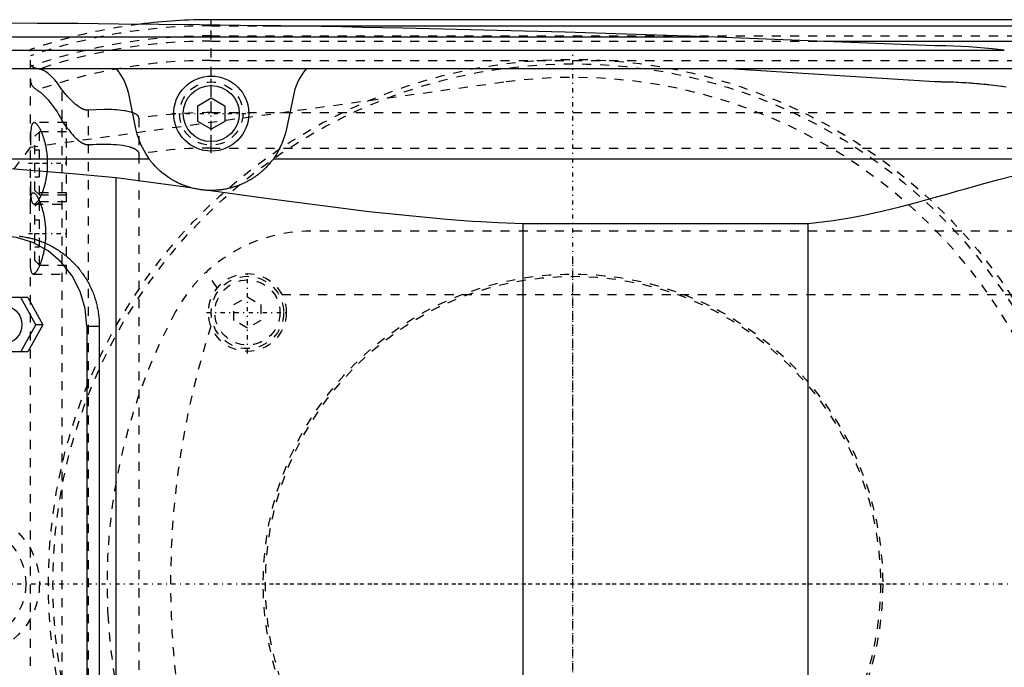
# Model space of a CAD drawing. Extents: x -602 to 139, y -105 to 105.
# Tile 5 of 10: x -361 to -252, y -9 to 62. Entities that reach past the tile are written whole.
import ezdxf

# ---------------------------------------------------------------- set-up
doc = ezdxf.new("R2010")
doc.units = 0
doc.linetypes.add('CENTER', pattern=[1.5, 0.45, -0.5, 0.05, -0.5])
doc.linetypes.add('DASHED', pattern=[2, 1, -1])
for name, color, linetype in [('AM_0', 7, 'CONTINUOUS'), ('AM_3', 7, 'DASHED'), ('AM_7', 7, 'CENTER')]:
    doc.layers.add(name, color=color, linetype=linetype)

msp = doc.modelspace()

# ---------------------------------------------------------------- linework, layer by layer
at = {"layer": 'AM_0', "color": 7, "linetype": 'CONTINUOUS'}
for p, q in [((-90, 62.39), (-340, 62.39)), ((-340, 61.81), (-340, 62.39)), ((-334.3, 61.72), (-90, 61.72)), ((-431.04, 60.5), (-285.14, 60.5)), ((-260, 59.5), (-285.14, 60.5)), ((-272.31, 60.02), (-90, 60.02)), ((-462.76, 59), (-252.3, 59)), ((-494.4, 57), (-242.93, 57)), ((-260, 55.5), (-283.32, 57)), ((-348.33, 50.31), (-349.12, 54.2)), ((-341.5, 52.87), (-340, 53.73)), ((-340, 53.73), (-338.5, 52.87)), ((-330.88, 54.2), (-331.67, 50.31)), ((-341.5, 51.13), (-341.5, 52.87)), ((-338.5, 52.87), (-338.5, 51.13)), ((-340, 50.27), (-341.5, 51.13)), ((-338.5, 51.13), (-340, 50.27)), ((-379.16, 47), (-346.87, 47)), ((-333.13, 47), (-242.19, 47)), ((-350.5, 44.92), (-342.28, 43.81)), ((-350.5, -44.92), (-350.5, 44.92)), ((-305.5, -39.86), (-305.5, 39.86)), ((-305.5, 39.86), (-274, 39.86)), ((-274, -39.86), (-274, 39.86)), ((-360.29, 31.65), (-364.41, 31.65)), ((-359.39, 28.65), (-361.06, 31.65)), ((-360.29, 31.65), (-358.61, 28.65)), ((-361.06, 25.65), (-359.39, 28.65)), ((-358.61, 28.65), (-360.29, 25.65)), ((-358.61, 28.65), (-359.39, 28.65)), ((-353.75, 28.5), (-352.38, 28.5)), ((-353.75, 28.5), (-353.75, -28.5)), ((-352.38, 28.5), (-352.38, -28.5)), ((-360.29, 25.65), (-364.41, 25.65))]:
    msp.add_line(p, q, dxfattribs=at)
for points in [[(-353.75, 28.5), (-353.93, 30.45), (-354.48, 32.33), (-355.38, 34.06), (-356.58, 35.57), (-358.04, 36.81), (-359.71, 37.74), (-361.52, 38.31), (-363.41, 38.5)], [(-362.82, 26.65), (-362.44, 26.69), (-362.08, 26.8), (-361.75, 26.99), (-361.45, 27.24), (-361.21, 27.54), (-361.04, 27.88), (-360.93, 28.26), (-360.89, 28.65), (-360.93, 29.04), (-361.04, 29.42), (-361.21, 29.76), (-361.45, 30.06), (-361.75, 30.31), (-362.08, 30.5), (-362.44, 30.61), (-362.82, 30.65)]]:
    msp.add_lwpolyline(points, dxfattribs=at)
for points in [[(-285.14, 60.5, 0), (-287.39, 60.58, 0), (-291.88, 60.72, 0), (-296.37, 60.86, 0), (-298.61, 60.93, 0), (-300.86, 61, 0), (-305.35, 61.12, 0), (-309.84, 61.24, 0), (-314.33, 61.34, 0), (-318.83, 61.44, 0), (-323.32, 61.53, 0), (-325.56, 61.58, 0), (-327.81, 61.62, 0), (-332.3, 61.69, 0), (-336.8, 61.76, 0), (-341.29, 61.82, 0), (-345.78, 61.87, 0), (-350.27, 61.91, 0), (-352.52, 61.93, 0), (-354.77, 61.95, 0), (-359.26, 61.97, 0), (-363.75, 61.99, 0), (-366, 62, 0)], [(-252.3, 59, 0), (-253.62, 59.16, 0), (-256.22, 59.38, 0), (-258.77, 59.49, 0), (-260, 59.5, 0)], [(-349.12, 54.2, 0), (-349.25, 54.71, 0), (-349.64, 55.69, 0), (-350.19, 56.59, 0), (-350.53, 57, 0)], [(-329.47, 57, 0), (-329.81, 56.59, 0), (-330.36, 55.69, 0), (-330.75, 54.71, 0), (-330.88, 54.2, 0)], [(-252.08, 54.93, 0), (-252.36, 54.97, 0), (-252.49, 54.99, 0), (-252.63, 55.01, 0), (-252.91, 55.05, 0), (-253.19, 55.08, 0), (-253.46, 55.11, 0), (-253.74, 55.15, 0), (-254.02, 55.18, 0), (-254.16, 55.19, 0), (-254.29, 55.21, 0), (-254.57, 55.23, 0), (-254.85, 55.26, 0), (-254.99, 55.27, 0), (-255.13, 55.29, 0), (-255.4, 55.31, 0), (-255.68, 55.33, 0), (-255.82, 55.34, 0), (-255.96, 55.35, 0), (-256.24, 55.37, 0), (-256.52, 55.39, 0), (-256.8, 55.41, 0), (-257.07, 55.42, 0), (-257.35, 55.44, 0), (-257.49, 55.44, 0), (-257.63, 55.45, 0), (-257.91, 55.46, 0), (-258.19, 55.47, 0), (-258.47, 55.48, 0), (-258.63, 55.48, 0), (-258.68, 55.48, 0), (-258.72, 55.49, 0), (-258.75, 55.49, 0), (-258.77, 55.49, 0), (-258.82, 55.49, 0), (-258.86, 55.49, 0), (-258.91, 55.49, 0), (-258.95, 55.49, 0), (-259, 55.49, 0), (-259.02, 55.49, 0), (-259.05, 55.49, 0), (-259.09, 55.49, 0), (-259.14, 55.49, 0), (-259.16, 55.49, 0), (-259.19, 55.49, 0), (-259.23, 55.49, 0), (-259.28, 55.5, 0), (-259.3, 55.5, 0), (-259.33, 55.5, 0), (-259.37, 55.5, 0), (-259.42, 55.5, 0), (-259.47, 55.5, 0), (-259.51, 55.5, 0), (-259.56, 55.5, 0), (-259.58, 55.5, 0), (-259.6, 55.5, 0), (-259.65, 55.5, 0), (-259.7, 55.5, 0), (-259.74, 55.5, 0), (-259.79, 55.5, 0), (-259.84, 55.5, 0), (-259.86, 55.5, 0), (-259.88, 55.5, 0), (-259.93, 55.5, 0), (-259.98, 55.5, 0), (-260, 55.5, 0)], [(-346.87, 47, 0), (-347.21, 47.5, 0), (-347.78, 48.57, 0), (-348.19, 49.72, 0), (-348.33, 50.31, 0)], [(-331.67, 50.31, 0), (-331.81, 49.72, 0), (-332.22, 48.57, 0), (-332.79, 47.5, 0), (-333.13, 47, 0)], [(-379.16, 47, 0), (-374.48, 46.77, 0), (-364.99, 46.16, 0), (-355.36, 45.37, 0), (-350.5, 44.92, 0)], [(-342.28, 43.81, 0), (-342.32, 43.82, 0), (-342.4, 43.85, 0), (-342.48, 43.87, 0), (-342.52, 43.88, 0), (-342.56, 43.9, 0), (-342.64, 43.92, 0), (-342.72, 43.95, 0), (-342.79, 43.97, 0), (-342.87, 44, 0), (-342.94, 44.03, 0), (-342.98, 44.04, 0), (-343.02, 44.05, 0), (-343.09, 44.08, 0), (-343.16, 44.11, 0), (-343.24, 44.14, 0), (-343.31, 44.17, 0), (-343.37, 44.2, 0), (-343.41, 44.21, 0), (-343.44, 44.23, 0), (-343.51, 44.26, 0), (-343.58, 44.29, 0), (-343.61, 44.3, 0), (-343.64, 44.32, 0), (-343.71, 44.35, 0), (-343.77, 44.38, 0), (-343.8, 44.4, 0), (-343.83, 44.41, 0), (-343.89, 44.44, 0), (-343.96, 44.48, 0), (-344.02, 44.51, 0), (-344.08, 44.54, 0), (-344.14, 44.57, 0), (-344.17, 44.59, 0), (-344.19, 44.61, 0), (-344.25, 44.64, 0), (-344.31, 44.67, 0), (-344.37, 44.71, 0), (-344.42, 44.74, 0), (-344.48, 44.78, 0), (-344.51, 44.79, 0), (-344.53, 44.81, 0), (-344.59, 44.84, 0), (-344.64, 44.88, 0), (-344.82, 45, 0), (-345.11, 45.21, 0), (-345.38, 45.42, 0), (-345.51, 45.53, 0), (-345.63, 45.63, 0), (-345.85, 45.83, 0), (-346.05, 46.03, 0), (-346.23, 46.22, 0), (-346.39, 46.39, 0), (-346.53, 46.55, 0), (-346.59, 46.63, 0), (-346.65, 46.7, 0), (-346.75, 46.83, 0), (-346.84, 46.95, 0), (-346.87, 47, 0)], [(-333.13, 47, 0), (-333.17, 46.93, 0), (-333.29, 46.78, 0), (-333.43, 46.61, 0), (-333.51, 46.51, 0), (-333.6, 46.41, 0), (-333.8, 46.19, 0), (-333.93, 46.05, 0), (-333.97, 46.01, 0), (-334.01, 45.97, 0), (-334.03, 45.95, 0), (-334.05, 45.93, 0), (-334.09, 45.89, 0), (-334.13, 45.85, 0), (-334.18, 45.81, 0), (-334.22, 45.76, 0), (-334.27, 45.72, 0), (-334.29, 45.7, 0), (-334.32, 45.68, 0), (-334.37, 45.64, 0), (-334.42, 45.59, 0), (-334.47, 45.55, 0), (-334.52, 45.5, 0), (-334.57, 45.46, 0), (-334.6, 45.44, 0), (-334.62, 45.42, 0), (-334.68, 45.37, 0), (-334.73, 45.33, 0), (-334.79, 45.28, 0), (-334.85, 45.24, 0), (-334.91, 45.2, 0), (-334.93, 45.17, 0), (-334.96, 45.15, 0), (-335.03, 45.11, 0), (-335.09, 45.06, 0), (-335.12, 45.04, 0), (-335.15, 45.02, 0), (-335.21, 44.98, 0), (-335.28, 44.93, 0), (-335.31, 44.91, 0), (-335.34, 44.89, 0), (-335.41, 44.84, 0), (-335.48, 44.8, 0), (-335.55, 44.76, 0), (-335.62, 44.72, 0), (-335.69, 44.67, 0), (-335.73, 44.65, 0), (-335.76, 44.63, 0), (-335.84, 44.59, 0), (-335.91, 44.55, 0), (-335.99, 44.51, 0), (-336.06, 44.47, 0), (-336.14, 44.43, 0), (-336.18, 44.41, 0), (-336.22, 44.39, 0), (-336.3, 44.35, 0), (-336.38, 44.31, 0), (-336.46, 44.27, 0), (-336.54, 44.23, 0), (-336.63, 44.2, 0), (-336.67, 44.18, 0), (-336.72, 44.16, 0), (-336.81, 44.12, 0), (-336.9, 44.09, 0), (-336.99, 44.05, 0), (-337.08, 44.02, 0), (-337.18, 43.98, 0), (-337.22, 43.97, 0), (-337.27, 43.95, 0), (-337.37, 43.92, 0), (-337.47, 43.89, 0), (-337.57, 43.86, 0), (-337.67, 43.83, 0), (-337.77, 43.8, 0), (-337.82, 43.78, 0), (-337.87, 43.77, 0), (-337.97, 43.75, 0), (-338.08, 43.72, 0), (-338.13, 43.71, 0), (-338.18, 43.7, 0), (-338.29, 43.67, 0), (-338.39, 43.65, 0), (-338.45, 43.64, 0), (-338.5, 43.63, 0), (-338.6, 43.62, 0), (-338.71, 43.6, 0), (-338.82, 43.58, 0), (-338.93, 43.57, 0), (-339.03, 43.56, 0), (-339.09, 43.55, 0), (-339.14, 43.54, 0), (-339.25, 43.53, 0), (-339.35, 43.52, 0), (-339.46, 43.52, 0), (-339.57, 43.51, 0), (-339.67, 43.51, 0), (-339.72, 43.5, 0), (-339.78, 43.5, 0), (-339.88, 43.5, 0), (-339.98, 43.5, 0), (-340.04, 43.5, 0)], [(-274, 39.86, 0), (-273.07, 39.94, 0), (-271.22, 40.17, 0), (-269.37, 40.47, 0), (-268.44, 40.64, 0), (-267.52, 40.83, 0), (-265.68, 41.25, 0), (-263.84, 41.7, 0), (-262.01, 42.18, 0), (-260.2, 42.68, 0), (-258.39, 43.18, 0), (-257.49, 43.44, 0), (-256.6, 43.69, 0), (-254.82, 44.19, 0), (-253.05, 44.67, 0), (-251.31, 45.13, 0), (-249.59, 45.57, 0), (-247.9, 45.96, 0), (-247.06, 46.15, 0), (-246.23, 46.32, 0), (-244.59, 46.63, 0), (-242.98, 46.89, 0), (-242.19, 47, 0)], [(-340.04, 43.5, 0), (-340.1, 43.5, 0), (-340.22, 43.5, 0), (-340.34, 43.51, 0), (-340.41, 43.51, 0), (-340.47, 43.51, 0), (-340.59, 43.52, 0), (-340.72, 43.53, 0), (-340.84, 43.54, 0), (-340.97, 43.56, 0), (-341.09, 43.57, 0), (-341.16, 43.58, 0), (-341.22, 43.59, 0), (-341.34, 43.61, 0), (-341.47, 43.63, 0), (-341.6, 43.65, 0), (-341.72, 43.68, 0), (-341.85, 43.7, 0), (-341.91, 43.72, 0), (-341.97, 43.73, 0), (-342.1, 43.76, 0), (-342.22, 43.8, 0), (-342.28, 43.81, 0)], [(-340.04, 43.5, 0), (-334.21, 42.69, 0), (-322.58, 41.18, 0), (-315.86, 40.49, 0), (-313.96, 40.33, 0), (-312.06, 40.19, 0), (-311.12, 40.12, 0), (-310.18, 40.07, 0), (-308.3, 39.97, 0), (-306.43, 39.89, 0), (-305.5, 39.86, 0)], [(-361.25, 38.44, 0), (-361.11, 38.43, 0), (-361.04, 38.42, 0), (-360.96, 38.41, 0), (-360.82, 38.39, 0), (-360.68, 38.37, 0), (-360.54, 38.34, 0), (-360.4, 38.31, 0), (-360.26, 38.28, 0), (-360.18, 38.27, 0), (-360.11, 38.25, 0), (-359.97, 38.22, 0), (-359.83, 38.18, 0), (-359.76, 38.17, 0), (-359.69, 38.15, 0), (-359.55, 38.11, 0), (-359.41, 38.07, 0), (-359.34, 38.04, 0), (-359.27, 38.02, 0), (-359.13, 37.97, 0), (-358.99, 37.93, 0), (-358.86, 37.88, 0), (-358.72, 37.82, 0), (-358.58, 37.77, 0), (-358.51, 37.74, 0), (-358.45, 37.71, 0), (-358.31, 37.65, 0), (-358.18, 37.59, 0), (-358.04, 37.53, 0), (-357.91, 37.47, 0), (-357.78, 37.4, 0), (-357.72, 37.37, 0), (-357.65, 37.33, 0), (-357.52, 37.26, 0), (-357.4, 37.19, 0), (-357.27, 37.12, 0), (-357.14, 37.04, 0), (-357.02, 36.96, 0), (-356.96, 36.92, 0), (-356.9, 36.88, 0), (-356.78, 36.8, 0), (-356.66, 36.72, 0), (-356.54, 36.64, 0), (-356.42, 36.55, 0), (-356.31, 36.47, 0), (-356.25, 36.42, 0), (-356.19, 36.38, 0), (-356.08, 36.29, 0), (-355.97, 36.2, 0), (-355.86, 36.1, 0), (-355.76, 36.01, 0), (-355.65, 35.92, 0), (-355.6, 35.87, 0), (-355.55, 35.82, 0), (-355.45, 35.72, 0), (-355.35, 35.63, 0), (-355.3, 35.58, 0), (-355.25, 35.53, 0), (-355.15, 35.43, 0), (-355.05, 35.33, 0), (-355.01, 35.27, 0), (-354.96, 35.22, 0), (-354.87, 35.12, 0), (-354.77, 35.01, 0), (-354.68, 34.9, 0), (-354.59, 34.79, 0), (-354.5, 34.67, 0), (-354.46, 34.62, 0), (-354.41, 34.56, 0), (-354.33, 34.44, 0), (-354.24, 34.33, 0), (-354.16, 34.21, 0), (-354.08, 34.09, 0), (-354, 33.97, 0), (-353.96, 33.9, 0), (-353.92, 33.84, 0), (-353.84, 33.72, 0), (-353.76, 33.59, 0), (-353.69, 33.46, 0), (-353.62, 33.33, 0), (-353.55, 33.2, 0), (-353.51, 33.14, 0), (-353.48, 33.07, 0), (-353.41, 32.94, 0), (-353.35, 32.81, 0), (-353.29, 32.67, 0), (-353.23, 32.54, 0), (-353.17, 32.4, 0), (-353.14, 32.33, 0), (-353.11, 32.27, 0), (-353.06, 32.13, 0), (-353, 31.99, 0), (-352.95, 31.85, 0), (-352.91, 31.71, 0), (-352.86, 31.57, 0), (-352.84, 31.5, 0), (-352.82, 31.43, 0), (-352.77, 31.29, 0), (-352.73, 31.14, 0), (-352.71, 31.07, 0), (-352.7, 31, 0), (-352.66, 30.86, 0), (-352.63, 30.71, 0), (-352.61, 30.64, 0), (-352.6, 30.57, 0), (-352.57, 30.43, 0), (-352.54, 30.28, 0), (-352.51, 30.14, 0), (-352.49, 30, 0), (-352.47, 29.85, 0), (-352.46, 29.78, 0), (-352.45, 29.71, 0), (-352.44, 29.56, 0), (-352.42, 29.42, 0), (-352.41, 29.28, 0), (-352.4, 29.14, 0), (-352.39, 28.99, 0), (-352.39, 28.92, 0), (-352.39, 28.85, 0), (-352.38, 28.71, 0), (-352.38, 28.57, 0), (-352.38, 28.5, 0)]]:
    msp.add_polyline3d(points, dxfattribs=at)
for radius in [4.15, 3.1]:
    msp.add_circle((-340, 52), radius, dxfattribs=at)
msp.add_arc((-340, 0), 62.39, 90, 97.236, dxfattribs=at)
at = {"layer": 'AM_3', "color": 6, "linetype": 'DASHED'}
for p, q in [((-340, 48.19), (-340, 61.81)), ((-340, 61.72), (-334.3, 61.72)), ((-340, 60.6), (50, 60.6)), ((-340, 60.02), (-272.31, 60.02)), ((-360, -59.1), (-360, 59.1)), ((-340, 57.89), (50, 57.89)), ((-307.66, 55.47), (-360.01, 48.25)), ((-356.48, -54.6), (-356.48, 54.6)), ((-353.58, -52.38), (-353.58, 52.38)), ((-348, 51.49), (-348, -51.49)), ((-340, 52.11), (50, 52.11)), ((-356, 51), (-359.59, 51)), ((-356, 34.25), (-356, 51)), ((-359, 50), (-359.5, 49.5)), ((-359.5, 43.5), (-359.5, 49.5)), ((-356, 50), (-359, 50)), ((-359, 43), (-359, 50)), ((-359.5, 48), (-359, 48)), ((-340, 48.19), (50, 48.19)), ((-359.5, 46.5), (-359, 46.5)), ((-359.5, 45), (-359, 45)), ((-356, 43.25), (-359.69, 43.25)), ((-359.5, 43.5), (-359, 43)), ((-359, 43), (-356, 43)), ((-359.59, 42), (-356, 42)), ((-359, 42.25), (-359.5, 41.75)), ((-359.5, 35.75), (-359.5, 41.75)), ((-356, 42.25), (-359, 42.25)), ((-359, 35.25), (-359, 42.25)), ((-359.5, 40.25), (-359, 40.25)), ((-359.5, 38.75), (-359, 38.75)), ((-251, 39), (-329, 39)), ((-359.5, 37.25), (-359, 37.25)), ((-359.5, 35.75), (-359, 35.25)), ((-359, 35.25), (-356, 35.25)), ((-359.69, 34.25), (-356, 34.25)), ((-339.33, 32.73), (-340.54, 34.48)), ((-337.5, 30.87), (-336, 31.73)), ((-336, 31.73), (-334.5, 30.87)), ((-332.19, 32), (-247.81, 32)), ((-337.5, 29.13), (-337.5, 30.87)), ((-334.5, 30.87), (-334.5, 29.13)), ((-336, 28.27), (-337.5, 29.13)), ((-334.5, 29.13), (-336, 28.27))]:
    msp.add_line(p, q, dxfattribs=at)
for points in [[(-359.01, 56.93, 0), (-359.06, 56.94, 0), (-359.17, 56.96, 0), (-359.27, 56.98, 0), (-359.32, 56.99, 0), (-359.36, 57, 0), (-359.45, 57.03, 0), (-359.53, 57.06, 0), (-359.6, 57.09, 0), (-359.67, 57.12, 0), (-359.73, 57.15, 0), (-359.76, 57.17, 0), (-359.79, 57.19, 0), (-359.83, 57.23, 0), (-359.88, 57.27, 0), (-359.91, 57.31, 0), (-359.94, 57.36, 0), (-359.96, 57.4, 0), (-359.97, 57.43, 0), (-359.98, 57.45, 0), (-359.99, 57.5, 0), (-360, 57.55, 0), (-360, 57.58, 0)], [(-356.48, 54.6, 0), (-356.55, 54.72, 0), (-356.7, 54.94, 0), (-356.85, 55.16, 0), (-356.92, 55.26, 0), (-357, 55.36, 0), (-357.15, 55.55, 0), (-357.3, 55.73, 0), (-357.46, 55.9, 0), (-357.61, 56.06, 0), (-357.76, 56.2, 0), (-357.83, 56.27, 0), (-357.91, 56.33, 0), (-358.05, 56.45, 0), (-358.19, 56.55, 0), (-358.33, 56.65, 0), (-358.46, 56.73, 0), (-358.59, 56.8, 0), (-358.66, 56.82, 0), (-358.72, 56.85, 0), (-358.84, 56.89, 0), (-358.95, 56.92, 0), (-359.01, 56.93, 0)], [(-360, 55.78, 0), (-360, 55.74, 0), (-359.99, 55.66, 0), (-359.99, 55.58, 0), (-359.98, 55.55, 0), (-359.97, 55.51, 0), (-359.95, 55.44, 0), (-359.93, 55.37, 0), (-359.9, 55.3, 0), (-359.87, 55.23, 0), (-359.84, 55.16, 0), (-359.82, 55.13, 0), (-359.79, 55.1, 0), (-359.75, 55.03, 0), (-359.7, 54.97, 0), (-359.64, 54.91, 0), (-359.58, 54.85, 0), (-359.51, 54.79, 0), (-359.48, 54.76, 0), (-359.44, 54.73, 0), (-359.37, 54.68, 0), (-359.28, 54.63, 0), (-359.24, 54.6, 0)], [(-359.24, 54.6, 0), (-359.18, 54.57, 0), (-359.06, 54.49, 0), (-358.94, 54.39, 0), (-358.87, 54.34, 0), (-358.8, 54.28, 0), (-358.66, 54.16, 0), (-358.52, 54.02, 0), (-358.37, 53.87, 0), (-358.21, 53.71, 0), (-358.05, 53.53, 0), (-357.97, 53.43, 0), (-357.89, 53.34, 0), (-357.72, 53.13, 0), (-357.56, 52.91, 0), (-357.39, 52.68, 0), (-357.22, 52.44, 0), (-357.05, 52.18, 0), (-356.97, 52.04, 0), (-356.88, 51.91, 0), (-356.72, 51.62, 0), (-356.55, 51.33, 0), (-356.48, 51.17, 0)], [(-353.58, 52.38, 0), (-353.6, 52.38, 0), (-353.63, 52.38, 0), (-353.66, 52.38, 0), (-353.67, 52.38, 0), (-353.69, 52.38, 0), (-353.72, 52.38, 0), (-353.75, 52.38, 0), (-353.77, 52.38, 0), (-353.8, 52.38, 0), (-353.83, 52.39, 0), (-353.85, 52.39, 0), (-353.86, 52.39, 0), (-353.89, 52.4, 0), (-353.92, 52.41, 0), (-353.95, 52.41, 0), (-353.98, 52.42, 0), (-354.01, 52.43, 0), (-354.02, 52.43, 0), (-354.04, 52.44, 0), (-354.06, 52.45, 0), (-354.09, 52.46, 0), (-354.11, 52.46, 0), (-354.12, 52.47, 0), (-354.15, 52.48, 0), (-354.17, 52.49, 0), (-354.19, 52.5, 0), (-354.2, 52.5, 0), (-354.23, 52.51, 0), (-354.26, 52.53, 0), (-354.28, 52.54, 0), (-354.31, 52.55, 0), (-354.34, 52.57, 0), (-354.35, 52.57, 0), (-354.36, 52.58, 0), (-354.39, 52.6, 0), (-354.41, 52.61, 0), (-354.5, 52.66, 0), (-354.65, 52.76, 0), (-354.81, 52.88, 0), (-354.96, 53, 0), (-355.04, 53.06, 0), (-355.12, 53.13, 0), (-355.27, 53.27, 0), (-355.43, 53.43, 0), (-355.6, 53.59, 0), (-355.76, 53.76, 0), (-355.92, 53.94, 0), (-356, 54.03, 0), (-356.08, 54.12, 0), (-356.24, 54.31, 0), (-356.4, 54.5, 0), (-356.48, 54.6, 0)], [(-348.7, 52.1, 0), (-348.72, 52.11, 0), (-348.76, 52.12, 0), (-348.8, 52.13, 0), (-348.82, 52.14, 0), (-348.84, 52.15, 0), (-348.88, 52.16, 0), (-348.93, 52.17, 0), (-349.08, 52.21, 0), (-349.36, 52.27, 0), (-349.5, 52.3, 0), (-349.64, 52.32, 0), (-349.92, 52.36, 0), (-350.19, 52.39, 0), (-350.46, 52.41, 0), (-350.72, 52.43, 0), (-350.98, 52.44, 0), (-351.12, 52.44, 0), (-351.25, 52.45, 0), (-351.52, 52.45, 0), (-351.79, 52.45, 0), (-352.75, 52.43, 0), (-353.58, 52.38, 0)], [(-356.48, 51.17, 0), (-356.4, 51.06, 0), (-356.26, 50.84, 0), (-356.11, 50.63, 0), (-356.03, 50.53, 0), (-355.95, 50.43, 0), (-355.8, 50.23, 0), (-355.65, 50.04, 0), (-355.49, 49.85, 0), (-355.34, 49.68, 0), (-355.19, 49.52, 0), (-355.11, 49.44, 0), (-355.03, 49.36, 0), (-354.88, 49.22, 0), (-354.74, 49.09, 0), (-354.58, 48.96, 0), (-354.49, 48.89, 0), (-354.46, 48.88, 0), (-354.43, 48.86, 0), (-354.42, 48.85, 0), (-354.41, 48.84, 0), (-354.38, 48.82, 0), (-354.35, 48.8, 0), (-354.32, 48.78, 0), (-354.29, 48.77, 0), (-354.26, 48.75, 0), (-354.25, 48.74, 0), (-354.24, 48.73, 0), (-354.21, 48.72, 0), (-354.18, 48.7, 0), (-354.16, 48.7, 0), (-354.15, 48.69, 0), (-354.12, 48.68, 0), (-354.08, 48.66, 0), (-354.07, 48.66, 0), (-354.05, 48.65, 0), (-354.02, 48.64, 0), (-353.99, 48.63, 0), (-353.96, 48.62, 0), (-353.93, 48.61, 0), (-353.9, 48.6, 0), (-353.88, 48.59, 0), (-353.86, 48.59, 0), (-353.83, 48.58, 0), (-353.8, 48.58, 0), (-353.76, 48.57, 0), (-353.73, 48.57, 0), (-353.7, 48.57, 0), (-353.68, 48.57, 0), (-353.66, 48.57, 0), (-353.63, 48.57, 0), (-353.6, 48.57, 0), (-353.58, 48.57, 0)], [(-348, 51.49, 0), (-348, 51.5, 0), (-348, 51.51, 0), (-348, 51.52, 0), (-348, 51.52, 0), (-348, 51.52, 0), (-348, 51.53, 0), (-348, 51.54, 0), (-348, 51.55, 0), (-348.01, 51.56, 0), (-348.01, 51.57, 0), (-348.01, 51.57, 0), (-348.01, 51.58, 0), (-348.01, 51.59, 0), (-348.01, 51.59, 0), (-348.02, 51.6, 0), (-348.02, 51.61, 0), (-348.02, 51.62, 0), (-348.03, 51.63, 0), (-348.03, 51.63, 0), (-348.03, 51.64, 0), (-348.03, 51.65, 0), (-348.04, 51.65, 0), (-348.04, 51.66, 0), (-348.04, 51.66, 0), (-348.05, 51.67, 0), (-348.05, 51.68, 0), (-348.05, 51.68, 0), (-348.06, 51.69, 0), (-348.06, 51.69, 0), (-348.06, 51.7, 0), (-348.07, 51.71, 0), (-348.07, 51.72, 0), (-348.08, 51.72, 0), (-348.08, 51.72, 0), (-348.09, 51.73, 0), (-348.09, 51.74, 0), (-348.1, 51.75, 0), (-348.1, 51.75, 0), (-348.11, 51.76, 0), (-348.11, 51.76, 0), (-348.11, 51.77, 0), (-348.12, 51.77, 0), (-348.13, 51.78, 0), (-348.13, 51.79, 0), (-348.14, 51.79, 0), (-348.15, 51.8, 0), (-348.15, 51.8, 0), (-348.15, 51.81, 0), (-348.16, 51.81, 0), (-348.17, 51.82, 0), (-348.19, 51.84, 0), (-348.23, 51.87, 0), (-348.25, 51.89, 0), (-348.27, 51.9, 0), (-348.32, 51.93, 0), (-348.37, 51.96, 0), (-348.42, 51.98, 0), (-348.47, 52.01, 0), (-348.52, 52.03, 0), (-348.54, 52.04, 0), (-348.57, 52.05, 0), (-348.62, 52.07, 0), (-348.67, 52.09, 0), (-348.7, 52.1, 0)], [(-359.59, 51, 0), (-359.62, 51, 0), (-359.67, 50.98, 0), (-359.72, 50.95, 0), (-359.74, 50.93, 0), (-359.76, 50.9, 0), (-359.8, 50.83, 0), (-359.84, 50.75, 0), (-359.87, 50.65, 0), (-359.9, 50.53, 0), (-359.92, 50.4, 0), (-359.93, 50.32, 0), (-359.94, 50.25, 0), (-359.96, 50.08, 0), (-359.97, 49.91, 0), (-359.98, 49.73, 0), (-359.99, 49.53, 0), (-359.99, 49.33, 0), (-360, 49.22, 0), (-360, 49.1, 0), (-360, 48.87, 0), (-360, 48.62, 0), (-360, 48.5, 0)], [(-358.79, 50, 0), (-358.81, 50.05, 0), (-358.86, 50.15, 0), (-358.91, 50.25, 0), (-358.93, 50.3, 0), (-358.96, 50.34, 0), (-359, 50.43, 0), (-359.05, 50.51, 0), (-359.1, 50.58, 0), (-359.15, 50.65, 0), (-359.2, 50.71, 0), (-359.22, 50.74, 0), (-359.24, 50.77, 0), (-359.29, 50.82, 0), (-359.33, 50.87, 0), (-359.38, 50.91, 0), (-359.42, 50.94, 0), (-359.46, 50.96, 0), (-359.48, 50.97, 0), (-359.5, 50.98, 0), (-359.54, 50.99, 0), (-359.57, 51, 0), (-359.59, 51, 0)], [(-358.68, 43.25, 0), (-358.67, 43.27, 0), (-358.65, 43.32, 0), (-358.63, 43.37, 0), (-358.63, 43.39, 0), (-358.62, 43.42, 0), (-358.6, 43.47, 0), (-358.58, 43.52, 0), (-358.56, 43.57, 0), (-358.54, 43.62, 0), (-358.53, 43.67, 0), (-358.52, 43.7, 0), (-358.51, 43.73, 0), (-358.49, 43.78, 0), (-358.47, 43.84, 0), (-358.46, 43.9, 0), (-358.44, 43.95, 0), (-358.42, 44.01, 0), (-358.42, 44.04, 0), (-358.41, 44.07, 0), (-358.39, 44.13, 0), (-358.38, 44.19, 0), (-358.37, 44.22, 0), (-358.36, 44.26, 0), (-358.34, 44.32, 0), (-358.33, 44.38, 0), (-358.32, 44.41, 0), (-358.31, 44.44, 0), (-358.3, 44.51, 0), (-358.29, 44.57, 0), (-358.27, 44.64, 0), (-358.26, 44.71, 0), (-358.25, 44.77, 0), (-358.24, 44.81, 0), (-358.24, 44.84, 0), (-358.22, 44.91, 0), (-358.21, 44.97, 0), (-358.2, 45.04, 0), (-358.19, 45.11, 0), (-358.18, 45.18, 0), (-358.18, 45.22, 0), (-358.17, 45.25, 0), (-358.16, 45.32, 0), (-358.15, 45.39, 0), (-358.15, 45.46, 0), (-358.14, 45.53, 0), (-358.13, 45.6, 0), (-358.13, 45.64, 0), (-358.12, 45.67, 0), (-358.12, 45.74, 0), (-358.11, 45.81, 0), (-358.11, 45.89, 0), (-358.1, 45.96, 0), (-358.1, 46.03, 0), (-358.1, 46.06, 0), (-358.1, 46.1, 0), (-358.09, 46.17, 0), (-358.09, 46.24, 0), (-358.09, 46.31, 0), (-358.09, 46.38, 0), (-358.09, 46.45, 0), (-358.09, 46.48, 0), (-358.09, 46.52, 0), (-358.09, 46.59, 0), (-358.09, 46.66, 0), (-358.09, 46.69, 0), (-358.09, 46.73, 0), (-358.09, 46.8, 0), (-358.1, 46.87, 0), (-358.1, 46.9, 0), (-358.1, 46.94, 0), (-358.1, 47.01, 0), (-358.11, 47.08, 0), (-358.11, 47.15, 0), (-358.12, 47.22, 0), (-358.12, 47.29, 0), (-358.12, 47.33, 0), (-358.13, 47.36, 0), (-358.13, 47.44, 0), (-358.14, 47.51, 0), (-358.15, 47.58, 0), (-358.16, 47.65, 0), (-358.17, 47.72, 0), (-358.17, 47.75, 0), (-358.18, 47.79, 0), (-358.19, 47.86, 0), (-358.2, 47.92, 0), (-358.21, 47.99, 0), (-358.22, 48.06, 0), (-358.23, 48.13, 0), (-358.24, 48.16, 0), (-358.24, 48.2, 0), (-358.25, 48.26, 0), (-358.27, 48.33, 0), (-358.28, 48.4, 0), (-358.29, 48.46, 0), (-358.31, 48.53, 0), (-358.32, 48.56, 0), (-358.32, 48.59, 0), (-358.34, 48.65, 0), (-358.35, 48.72, 0), (-358.37, 48.78, 0), (-358.38, 48.84, 0), (-358.4, 48.9, 0), (-358.41, 48.93, 0), (-358.42, 48.96, 0), (-358.43, 49.02, 0), (-358.45, 49.08, 0), (-358.46, 49.11, 0), (-358.47, 49.13, 0), (-358.48, 49.19, 0), (-358.5, 49.25, 0), (-358.51, 49.27, 0), (-358.52, 49.3, 0), (-358.54, 49.35, 0), (-358.55, 49.41, 0), (-358.57, 49.46, 0), (-358.59, 49.51, 0), (-358.61, 49.56, 0), (-358.62, 49.59, 0), (-358.63, 49.61, 0), (-358.64, 49.66, 0), (-358.66, 49.71, 0), (-358.68, 49.75, 0), (-358.7, 49.8, 0), (-358.72, 49.84, 0), (-358.73, 49.87, 0), (-358.74, 49.89, 0), (-358.76, 49.93, 0), (-358.78, 49.98, 0), (-358.79, 50, 0)], [(-353.58, 48.57, 0), (-353.41, 48.58, 0), (-353.07, 48.6, 0), (-352.74, 48.62, 0), (-352.57, 48.62, 0), (-352.4, 48.63, 0), (-352.07, 48.63, 0), (-351.74, 48.63, 0), (-351.42, 48.63, 0), (-351.1, 48.62, 0), (-350.78, 48.6, 0), (-350.62, 48.58, 0), (-350.46, 48.57, 0), (-350.14, 48.54, 0), (-349.8, 48.49, 0), (-349.46, 48.43, 0), (-349.13, 48.35, 0), (-348.95, 48.3, 0), (-348.9, 48.28, 0), (-348.85, 48.27, 0), (-348.82, 48.26, 0), (-348.8, 48.25, 0), (-348.75, 48.23, 0), (-348.69, 48.21, 0), (-348.67, 48.2, 0), (-348.64, 48.19, 0), (-348.59, 48.16, 0), (-348.54, 48.14, 0), (-348.51, 48.13, 0), (-348.49, 48.11, 0), (-348.44, 48.09, 0), (-348.39, 48.06, 0), (-348.34, 48.03, 0), (-348.3, 48, 0), (-348.25, 47.97, 0), (-348.23, 47.95, 0), (-348.21, 47.93, 0), (-348.19, 47.91, 0), (-348.18, 47.9, 0), (-348.17, 47.9, 0), (-348.17, 47.89, 0), (-348.17, 47.89, 0), (-348.16, 47.88, 0), (-348.15, 47.88, 0), (-348.15, 47.87, 0), (-348.14, 47.86, 0), (-348.13, 47.86, 0), (-348.13, 47.85, 0), (-348.13, 47.85, 0), (-348.12, 47.84, 0), (-348.12, 47.83, 0), (-348.11, 47.83, 0), (-348.11, 47.82, 0), (-348.1, 47.81, 0), (-348.1, 47.81, 0), (-348.09, 47.81, 0), (-348.09, 47.8, 0), (-348.08, 47.79, 0), (-348.08, 47.78, 0), (-348.07, 47.78, 0), (-348.07, 47.77, 0), (-348.07, 47.76, 0), (-348.07, 47.76, 0), (-348.06, 47.75, 0), (-348.06, 47.74, 0), (-348.05, 47.73, 0), (-348.05, 47.73, 0), (-348.04, 47.72, 0), (-348.04, 47.71, 0), (-348.04, 47.71, 0), (-348.04, 47.7, 0), (-348.03, 47.69, 0), (-348.03, 47.69, 0), (-348.03, 47.68, 0), (-348.03, 47.67, 0), (-348.02, 47.67, 0), (-348.02, 47.66, 0), (-348.02, 47.66, 0), (-348.02, 47.65, 0), (-348.02, 47.64, 0), (-348.01, 47.63, 0), (-348.01, 47.62, 0), (-348.01, 47.61, 0), (-348.01, 47.61, 0), (-348.01, 47.6, 0), (-348.01, 47.59, 0), (-348, 47.58, 0), (-348, 47.57, 0), (-348, 47.57, 0), (-348, 47.56, 0), (-348, 47.55, 0), (-348, 47.55, 0), (-348, 47.54, 0), (-348, 47.53, 0), (-348, 47.52, 0)], [(-360, 44.5, 0), (-360, 44.38, 0), (-360, 44.13, 0), (-360, 43.9, 0), (-360, 43.78, 0), (-359.99, 43.67, 0), (-359.99, 43.47, 0), (-359.98, 43.27, 0), (-359.97, 43.09, 0), (-359.96, 42.92, 0), (-359.94, 42.75, 0), (-359.93, 42.68, 0), (-359.92, 42.6, 0), (-359.9, 42.47, 0), (-359.87, 42.35, 0), (-359.84, 42.25, 0), (-359.8, 42.17, 0), (-359.76, 42.1, 0), (-359.74, 42.07, 0), (-359.72, 42.05, 0), (-359.67, 42.02, 0), (-359.62, 42, 0), (-359.59, 42, 0)], [(-360, 41.54, 0), (-360, 41.63, 0), (-360, 41.79, 0), (-360, 41.95, 0), (-360, 42.03, 0), (-359.99, 42.1, 0), (-359.99, 42.25, 0), (-359.98, 42.39, 0), (-359.97, 42.51, 0), (-359.96, 42.64, 0), (-359.95, 42.75, 0), (-359.94, 42.8, 0), (-359.93, 42.85, 0), (-359.91, 42.94, 0), (-359.89, 43.02, 0), (-359.87, 43.08, 0), (-359.84, 43.14, 0), (-359.81, 43.18, 0), (-359.79, 43.2, 0), (-359.78, 43.22, 0), (-359.74, 43.24, 0), (-359.7, 43.25, 0), (-359.69, 43.25, 0)], [(-359.69, 43.25, 0), (-359.67, 43.25, 0), (-359.65, 43.25, 0), (-359.63, 43.24, 0), (-359.61, 43.23, 0), (-359.6, 43.23, 0), (-359.57, 43.21, 0), (-359.55, 43.19, 0), (-359.52, 43.17, 0), (-359.49, 43.15, 0), (-359.46, 43.12, 0), (-359.44, 43.1, 0), (-359.43, 43.08, 0), (-359.4, 43.04, 0), (-359.36, 43, 0), (-359.33, 42.96, 0), (-359.3, 42.91, 0), (-359.27, 42.86, 0), (-359.25, 42.83, 0), (-359.23, 42.8, 0), (-359.2, 42.74, 0), (-359.16, 42.68, 0), (-359.15, 42.65, 0), (-359.13, 42.61, 0), (-359.09, 42.55, 0), (-359.06, 42.47, 0), (-359.04, 42.44, 0), (-359.03, 42.4, 0), (-358.99, 42.32, 0), (-358.96, 42.24, 0), (-358.93, 42.16, 0), (-358.89, 42.08, 0), (-358.86, 41.99, 0), (-358.84, 41.95, 0), (-358.83, 41.9, 0), (-358.8, 41.81, 0), (-358.77, 41.72, 0), (-358.74, 41.62, 0), (-358.71, 41.52, 0), (-358.68, 41.42, 0), (-358.66, 41.36, 0), (-358.65, 41.31, 0), (-358.62, 41.2, 0), (-358.59, 41.09, 0), (-358.56, 40.97, 0), (-358.54, 40.86, 0), (-358.51, 40.74, 0), (-358.5, 40.68, 0), (-358.49, 40.62, 0), (-358.47, 40.5, 0), (-358.45, 40.37, 0), (-358.43, 40.24, 0), (-358.41, 40.12, 0), (-358.39, 39.99, 0), (-358.38, 39.92, 0), (-358.38, 39.86, 0), (-358.36, 39.73, 0), (-358.35, 39.6, 0), (-358.34, 39.47, 0), (-358.33, 39.34, 0), (-358.33, 39.2, 0), (-358.32, 39.14, 0), (-358.32, 39.07, 0), (-358.32, 38.94, 0), (-358.32, 38.81, 0), (-358.32, 38.75, 0), (-358.32, 38.69, 0), (-358.32, 38.56, 0), (-358.32, 38.43, 0), (-358.32, 38.36, 0), (-358.33, 38.3, 0), (-358.33, 38.16, 0), (-358.34, 38.03, 0), (-358.35, 37.9, 0), (-358.36, 37.77, 0), (-358.38, 37.64, 0), (-358.38, 37.58, 0), (-358.39, 37.51, 0), (-358.41, 37.38, 0), (-358.43, 37.26, 0), (-358.45, 37.13, 0), (-358.47, 37, 0), (-358.49, 36.88, 0), (-358.5, 36.82, 0), (-358.51, 36.76, 0), (-358.54, 36.64, 0), (-358.56, 36.53, 0), (-358.59, 36.41, 0), (-358.62, 36.3, 0), (-358.65, 36.19, 0), (-358.66, 36.14, 0), (-358.68, 36.08, 0), (-358.71, 35.98, 0), (-358.74, 35.88, 0), (-358.77, 35.78, 0), (-358.8, 35.69, 0), (-358.83, 35.6, 0), (-358.84, 35.55, 0), (-358.86, 35.51, 0), (-358.89, 35.42, 0), (-358.93, 35.34, 0), (-358.96, 35.26, 0), (-358.99, 35.18, 0), (-359.03, 35.1, 0), (-359.04, 35.06, 0), (-359.06, 35.03, 0), (-359.09, 34.95, 0), (-359.13, 34.89, 0), (-359.15, 34.85, 0), (-359.16, 34.82, 0), (-359.2, 34.76, 0), (-359.23, 34.7, 0), (-359.25, 34.67, 0), (-359.27, 34.64, 0), (-359.3, 34.59, 0), (-359.33, 34.54, 0), (-359.36, 34.5, 0), (-359.4, 34.46, 0), (-359.43, 34.42, 0), (-359.44, 34.4, 0), (-359.46, 34.38, 0), (-359.49, 34.35, 0), (-359.52, 34.33, 0), (-359.55, 34.31, 0), (-359.57, 34.29, 0), (-359.6, 34.27, 0), (-359.61, 34.27, 0), (-359.63, 34.26, 0), (-359.65, 34.25, 0), (-359.67, 34.25, 0), (-359.69, 34.25, 0)], [(-359.59, 42, 0), (-359.58, 42, 0), (-359.55, 42, 0), (-359.53, 42.01, 0), (-359.52, 42.01, 0), (-359.5, 42.02, 0), (-359.48, 42.03, 0), (-359.45, 42.04, 0), (-359.42, 42.06, 0), (-359.39, 42.08, 0), (-359.36, 42.11, 0), (-359.35, 42.12, 0), (-359.34, 42.13, 0), (-359.31, 42.16, 0), (-359.27, 42.19, 0), (-359.24, 42.23, 0), (-359.21, 42.27, 0), (-359.18, 42.31, 0), (-359.16, 42.33, 0), (-359.15, 42.35, 0), (-359.11, 42.4, 0), (-359.08, 42.45, 0), (-359.06, 42.48, 0)], [(-359.06, 42.48, 0), (-359.02, 42.55, 0), (-358.92, 42.72, 0), (-358.83, 42.9, 0), (-358.79, 43, 0)], [(-358.79, 43, 0), (-358.77, 43.04, 0), (-358.73, 43.12, 0), (-358.7, 43.21, 0), (-358.68, 43.25, 0)], [(-359.69, 34.25, 0), (-359.7, 34.25, 0), (-359.74, 34.26, 0), (-359.78, 34.28, 0), (-359.79, 34.3, 0), (-359.81, 34.32, 0), (-359.84, 34.36, 0), (-359.87, 34.42, 0), (-359.89, 34.48, 0), (-359.91, 34.56, 0), (-359.93, 34.65, 0), (-359.94, 34.7, 0), (-359.95, 34.75, 0), (-359.96, 34.86, 0), (-359.97, 34.99, 0), (-359.98, 35.11, 0), (-359.99, 35.25, 0), (-359.99, 35.4, 0), (-360, 35.47, 0), (-360, 35.55, 0), (-360, 35.71, 0), (-360, 35.87, 0), (-360, 35.96, 0)]]:
    msp.add_polyline3d(points, dxfattribs=at)
for centre, radius in [((-300, 0), 58), ((-300, 0), 57.5), ((-340, 52), 3.5), ((-336, 30), 4.3), ((-336, 30), 4), ((-300, 0), 34.25), ((-300, 0), 34.25), ((-300, 0), 34), ((-336, 30), 3.6), ((-367, 0), 8), ((-367, 0), 6.5)]:
    msp.add_circle(centre, radius, dxfattribs=at)
for centre, radius, start, end in [((-340, 0), 62.39, 97.236, 108.6977), ((-340, 0), 61.72, 90, 108.9064), ((-340, 0), 60.6, 90, 109.2721), ((-340, 0), 60.02, 90, 108.4632), ((-340, 0), 57.89, 90, 109.4116), ((-300, 0), 56, 262.1432, 97.8568), ((-340, 0), 52.11, 90, 98.8311), ((-300, 0), 77, 141.1986, 158.6763), ((-340, 0), 48.19, 90, 99.5555), ((-329, 22), 17, 90, 151.7642), ((-288.03, 0), 63.5, 151.7634, 176.9179), ((-251.5, 0), 93, 162.1586, 197.8414), ((-251.5, 0), 100, 178.0435, 181.9565), ((-288.03, 0), 63.5, 183.0821, 208.2366)]:
    msp.add_arc(centre, radius, start, end, dxfattribs=at)
at = {"layer": 'AM_7', "color": 4, "linetype": 'CENTER'}
for p, q in [((-300, -58.8), (-300, 58.8)), ((-340, 47.64), (-340, 56.36)), ((-344.36, 52), (-335.64, 52)), ((-360.2, 46.5), (-355.8, 46.5)), ((-360.2, 38.75), (-355.8, 38.75)), ((-300, -35.96), (-300, 35.96)), ((-336, 25.48), (-336, 34.52)), ((-340.51, 30), (-331.49, 30)), ((-375.4, 0), (-241.2, 0)), ((-335.96, 0), (-264.04, 0))]:
    msp.add_line(p, q, dxfattribs=at)

doc.saveas('drawing.dxf')
